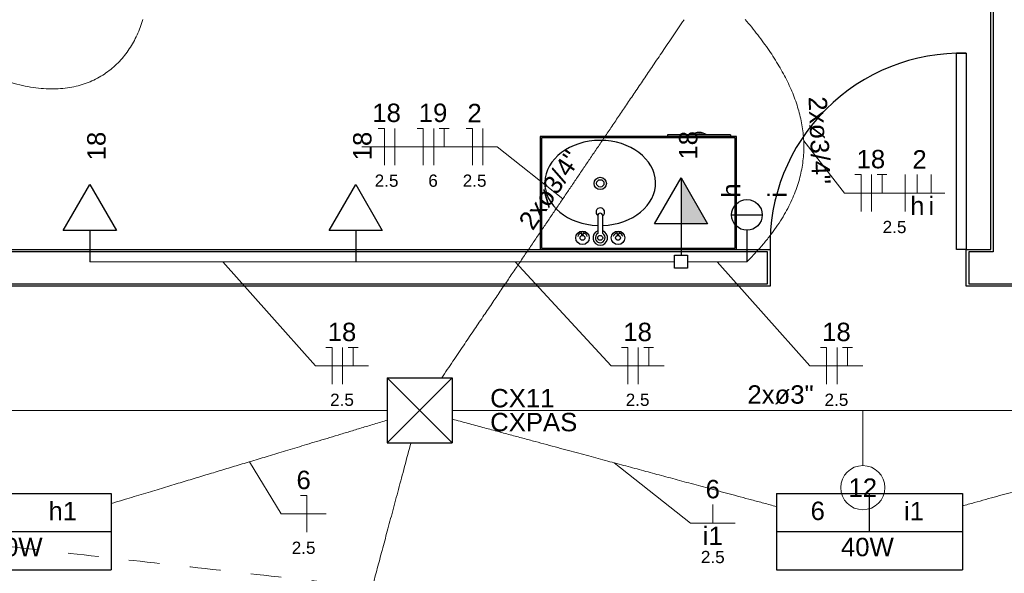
# Model space of a CAD drawing. Header units: feet. Extents: x -18 to 1038, y -110 to 48.
# Tile 62 of 199: x 13.08 to 17.1, y -2.1 to 0.16. Entities that reach past the tile are written whole.
import ezdxf

# ---------------------------------------------------------------- set-up
doc = ezdxf.new("R2010")
doc.units = ezdxf.units.FT
doc.header["$MEASUREMENT"] = 0
doc.linetypes.add('JIS_02_1.2', pattern=[0.25, 0.125, -0.125])
for name, color, linetype in [('1', 1, 'Continuous'), ('AR-SAN', 1, 'Continuous'), ('JANELA', 3, 'Continuous'), ('MOBILARIO', 8, 'Continuous'), ('P-SIMBOL', 5, 'Continuous'), ('parede', 5, 'Continuous'), ('porta', 3, 'Continuous')]:
    doc.layers.add(name, color=color, linetype=linetype)
for name, color, linetype, lineweight in [('EL-Condutos', 4, 'Continuous', 5), ('EL-Fios (Fase 1)', 7, 'Continuous', 5), ('EL-Fios (Fase 2)', 7, 'Continuous', 5), ('EL-Fios (Neutro)', 7, 'Continuous', 5), ('EL-Fios (Retorno)', 7, 'Continuous', 5), ('EL-Fios (Terra)', 7, 'Continuous', 5), ('EL-Textos conduto', 7, 'Continuous', 5), ('EL-Textos fios', 7, 'Continuous', 5), ('Textos', 7, 'Continuous', 5)]:
    doc.layers.add(name, color=color, linetype=linetype, lineweight=lineweight)
doc.styles.add('Arial', font='arial.ttf')

msp = doc.modelspace()

# ---------------------------------------------------------------- hatches: boundary and pattern name
at = {"layer": 'P-SIMBOL', "linetype": 'Continuous'}
msp.add_hatch(color=256, dxfattribs=at).paths.add_polyline_path([(15.7801, -0.6748), (15.7801, -0.4873), (15.8883, -0.6748)])

# ---------------------------------------------------------------- linework, layer by layer
at = {"layer": '1', "color": 251}
msp.add_arc((16.9228, -0.7594), 0.7803, 88.5312, 181.4688, dxfattribs=at)
at = {"layer": 'AR-SAN', "color": 251}
for p, q in [((16.0061, -0.3194), (15.2061, -0.3194)), ((15.2061, -0.3194), (15.2061, -0.7794)), ((15.7251, -0.3124), (15.7251, -0.3194)), ((15.8221, -0.3124), (15.7251, -0.3124)), ((15.8319, -0.3124), (15.8221, -0.3124)), ((15.8751, -0.3124), (15.8319, -0.3124)), ((15.8849, -0.3124), (15.8751, -0.3124)), ((15.9819, -0.3124), (15.8849, -0.3124)), ((15.9819, -0.3124), (15.9819, -0.3194)), ((16.0061, -0.7794), (16.0061, -0.3194)), ((16.0011, -0.3244), (15.2111, -0.3244)), ((15.2111, -0.3244), (15.2111, -0.7744)), ((16.0011, -0.7744), (16.0011, -0.3244)), ((15.2061, -0.7794), (16.0061, -0.7794)), ((15.2111, -0.7744), (16.0011, -0.7744))]:
    msp.add_line(p, q, dxfattribs=at)
for radius, start, end in [(0.0542, 54.6502, 125.3498), (0.0492, 63.956, 116.044)]:
    msp.add_arc((15.8535, -0.3566), radius, start, end, dxfattribs=at)
at = {"layer": 'EL-Condutos', "linetype": 'Continuous'}
for points in [[(12.4128, 0.3337), (12.4783, 0.2702), (12.5421, 0.212), (12.6042, 0.1589), (12.6646, 0.111), (12.7232, 0.0679), (12.7802, 0.0296), (12.8353, -0.0041), (12.8888, -0.0333), (12.9404, -0.0582), (12.9902, -0.0789), (13.0383, -0.0956), (13.0844, -0.1084), (13.1288, -0.1175), (13.1713, -0.123), (13.2119, -0.125), (13.2507, -0.1238), (13.2875, -0.1194), (13.3224, -0.1119), (13.3554, -0.1017), (13.3864, -0.0887), (13.4155, -0.0731), (13.4425, -0.0552), (13.4676, -0.0349), (13.4907, -0.0126), (13.5118, 0.0118), (13.5308, 0.038), (13.5477, 0.0658), (13.5626, 0.0952), (13.5754, 0.126), (13.5861, 0.1581)], [(14.8043, -1.3025), (14.85, -1.235), (14.893, -1.1714), (14.9337, -1.1113), (14.9722, -1.0544), (15.0086, -1.0006), (15.0433, -0.9494), (15.0762, -0.9007), (15.1077, -0.8542), (15.1379, -0.8097), (15.1669, -0.7667), (15.195, -0.7252), (15.2224, -0.6848), (15.2492, -0.6452), (15.2756, -0.6062), (15.3017, -0.5675), (15.3279, -0.5289), (15.3542, -0.4901), (15.3808, -0.4507), (15.408, -0.4106), (15.4358, -0.3695), (15.4645, -0.3271), (15.4943, -0.2831), (15.5253, -0.2373), (15.5577, -0.1893), (15.5918, -0.1391), (15.6276, -0.0862), (15.6653, -0.0304), (15.7053, 0.0286), (15.7475, 0.091), (15.7922, 0.1571)], [(16.042, 0.158), (16.0681, 0.1265), (16.093, 0.095), (16.1166, 0.0635), (16.139, 0.0319), (16.1599, 0.0003), (16.1794, -0.0314), (16.1974, -0.0631), (16.2137, -0.0949), (16.2285, -0.1267), (16.2416, -0.1587), (16.2529, -0.1907), (16.2623, -0.2229), (16.2699, -0.2551), (16.2755, -0.2875), (16.2791, -0.32), (16.2807, -0.3527), (16.28, -0.3855), (16.2772, -0.4185), (16.2721, -0.4516), (16.2647, -0.4849), (16.2549, -0.5184), (16.2427, -0.552), (16.2279, -0.5859), (16.2106, -0.62), (16.1906, -0.6543), (16.1679, -0.6888), (16.1424, -0.7236), (16.1141, -0.7586), (16.0829, -0.7938), (16.0487, -0.8294)], [(13.3699, -0.8294), (13.4224, -0.8294), (13.4714, -0.8294), (13.5174, -0.8294), (13.5604, -0.8294), (13.6008, -0.8294), (13.6388, -0.8294), (13.6746, -0.8294), (13.7085, -0.8294), (13.7407, -0.8294), (13.7715, -0.8294), (13.801, -0.8294), (13.8296, -0.8294), (13.8575, -0.8294), (13.8849, -0.8294), (13.912, -0.8294), (13.9391, -0.8294), (13.9665, -0.8294), (13.9944, -0.8294), (14.023, -0.8294), (14.0525, -0.8294), (14.0833, -0.8294), (14.1155, -0.8294), (14.1494, -0.8294), (14.1852, -0.8294), (14.2232, -0.8294), (14.2636, -0.8294), (14.3066, -0.8294), (14.3526, -0.8294), (14.4016, -0.8294), (14.4541, -0.8294)], [(14.4541, -0.8294), (14.5174, -0.8294), (14.5767, -0.8294), (14.6322, -0.8294), (14.6843, -0.8294), (14.7332, -0.8294), (14.7793, -0.8294), (14.8227, -0.8294), (14.8638, -0.8294), (14.9029, -0.8294), (14.9402, -0.8294), (14.9761, -0.8294), (15.0108, -0.8294), (15.0445, -0.8294), (15.0776, -0.8294), (15.1104, -0.8294), (15.1432, -0.8294), (15.1761, -0.8294), (15.2096, -0.8294), (15.2438, -0.8294), (15.2792, -0.8294), (15.3159, -0.8294), (15.3542, -0.8294), (15.3945, -0.8294), (15.4369, -0.8294), (15.4819, -0.8294), (15.5296, -0.8294), (15.5804, -0.8294), (15.6345, -0.8294), (15.6922, -0.8294), (15.7539, -0.8294)], [(15.8064, -0.8294), (15.8169, -0.8294), (15.8269, -0.8294), (15.8362, -0.8294), (15.845, -0.8294), (15.8534, -0.8294), (15.8613, -0.8294), (15.8689, -0.8294), (15.8761, -0.8294), (15.883, -0.8294), (15.8898, -0.8294), (15.8963, -0.8294), (15.9027, -0.8294), (15.909, -0.8294), (15.9152, -0.8294), (15.9215, -0.8294), (15.9278, -0.8294), (15.9342, -0.8294), (15.9408, -0.8294), (15.9475, -0.8294), (15.9545, -0.8294), (15.9618, -0.8294), (15.9695, -0.8294), (15.9775, -0.8294), (15.986, -0.8294), (15.995, -0.8294), (16.0045, -0.8294), (16.0145, -0.8294), (16.0252, -0.8294), (16.0366, -0.8294), (16.0487, -0.8294)], [(14.5841, -1.4351), (14.5299, -1.4351), (14.4726, -1.4351), (14.4122, -1.4351), (14.3486, -1.4351), (14.2819, -1.4351), (14.2119, -1.4351), (14.1386, -1.4351), (14.062, -1.4351), (13.9819, -1.4351), (13.8984, -1.4351), (13.8115, -1.4351), (13.7209, -1.4351), (13.6268, -1.4351), (13.5291, -1.4351), (13.4276, -1.4351), (13.3224, -1.4351), (13.2134, -1.4351), (13.1006, -1.4351), (12.9839, -1.4351), (12.8632, -1.4351), (12.7385, -1.4351), (12.6098, -1.4351), (12.477, -1.4351), (12.3401, -1.4351), (12.1989, -1.4351), (12.0536, -1.4351), (11.9039, -1.4351), (11.7499, -1.4351), (11.5915, -1.4351), (11.4287, -1.4351)], [(18.1996, -1.4351), (18.0776, -1.4351), (17.9596, -1.4351), (17.845, -1.4351), (17.7337, -1.4351), (17.6253, -1.4351), (17.5194, -1.4351), (17.4156, -1.4351), (17.3137, -1.4351), (17.2133, -1.4351), (17.1141, -1.4351), (17.0157, -1.4351), (16.9177, -1.4351), (16.8199, -1.4351), (16.7219, -1.4351), (16.6233, -1.4351), (16.5238, -1.4351), (16.4231, -1.4351), (16.3208, -1.4351), (16.2165, -1.4351), (16.1101, -1.4351), (16.001, -1.4351), (15.8889, -1.4351), (15.7736, -1.4351), (15.6546, -1.4351), (15.5316, -1.4351), (15.4043, -1.4351), (15.2724, -1.4351), (15.1355, -1.4351), (14.9932, -1.4351), (14.8452, -1.4351)], [(13.4574, -1.8147), (13.4999, -1.8019), (13.5405, -1.7896), (13.5795, -1.7779), (13.6169, -1.7666), (13.653, -1.7557), (13.6879, -1.7451), (13.7218, -1.7349), (13.7549, -1.7249), (13.7872, -1.7152), (13.8189, -1.7056), (13.8503, -1.6961), (13.8814, -1.6867), (13.9125, -1.6773), (13.9436, -1.6679), (13.975, -1.6584), (14.0068, -1.6488), (14.0392, -1.6391), (14.0722, -1.6291), (14.1062, -1.6188), (14.1411, -1.6083), (14.1773, -1.5973), (14.2149, -1.586), (14.2539, -1.5742), (14.2946, -1.5619), (14.3372, -1.5491), (14.3817, -1.5356), (14.4284, -1.5215), (14.4774, -1.5067), (14.5289, -1.4912), (14.583, -1.4748)], [(14.8481, -1.4711), (14.9117, -1.4883), (14.972, -1.5045), (15.0293, -1.52), (15.0838, -1.5347), (15.1358, -1.5487), (15.1853, -1.562), (15.2326, -1.5748), (15.2778, -1.587), (15.3213, -1.5987), (15.3632, -1.61), (15.4036, -1.6209), (15.4428, -1.6315), (15.4811, -1.6418), (15.5185, -1.6519), (15.5552, -1.6618), (15.5916, -1.6716), (15.6278, -1.6813), (15.6639, -1.6911), (15.7002, -1.7008), (15.7369, -1.7107), (15.7742, -1.7208), (15.8122, -1.731), (15.8512, -1.7416), (15.8914, -1.7524), (15.933, -1.7636), (15.9762, -1.7752), (16.0211, -1.7874), (16.068, -1.8), (16.1171, -1.8132), (16.1685, -1.8271)], [(16.9261, -1.8247), (16.9755, -1.811), (17.0226, -1.798), (17.0676, -1.7855), (17.1108, -1.7736), (17.1524, -1.7621), (17.1924, -1.751), (17.2311, -1.7403), (17.2688, -1.7299), (17.3055, -1.7197), (17.3415, -1.7098), (17.3769, -1.6999), (17.412, -1.6902), (17.447, -1.6806), (17.482, -1.6709), (17.5172, -1.6611), (17.5528, -1.6513), (17.589, -1.6413), (17.626, -1.631), (17.664, -1.6205), (17.7032, -1.6097), (17.7437, -1.5985), (17.7858, -1.5868), (17.8296, -1.5747), (17.8754, -1.562), (17.9233, -1.5488), (17.9735, -1.5349), (18.0262, -1.5203), (18.0815, -1.505), (18.1398, -1.4889), (18.2012, -1.4719)], [(14.1148, -3.673), (14.1408, -3.5758), (14.1653, -3.4842), (14.1885, -3.398), (14.2103, -3.3166), (14.2309, -3.2397), (14.2504, -3.1668), (14.269, -3.0975), (14.2867, -3.0315), (14.3036, -2.9683), (14.3199, -2.9075), (14.3357, -2.8487), (14.351, -2.7915), (14.366, -2.7354), (14.3808, -2.6802), (14.3955, -2.6253), (14.4103, -2.5703), (14.4251, -2.5149), (14.4402, -2.4586), (14.4557, -2.401), (14.4715, -2.3417), (14.488, -2.2803), (14.5051, -2.2165), (14.523, -2.1496), (14.5418, -2.0795), (14.5616, -2.0056), (14.5825, -1.9276), (14.6047, -1.845), (14.6281, -1.7575), (14.653, -1.6645), (14.6795, -1.5658)]]:
    msp.add_spline(points, degree=3, dxfattribs=at)
at = {"layer": 'EL-Condutos', "linetype": 'JIS_02_1.2'}
msp.add_spline([(3.0951, -0.8735), (3.8691, -0.9604), (4.5939, -1.0418), (5.273, -1.1181), (5.9099, -1.1896), (6.5082, -1.2567), (7.0713, -1.32), (7.6027, -1.3796), (8.1061, -1.4361), (8.5848, -1.4899), (9.0425, -1.5413), (9.4826, -1.5907), (9.9086, -1.6385), (10.3241, -1.6852), (10.7326, -1.731), (11.1375, -1.7765), (11.5424, -1.822), (11.9509, -1.8678), (12.3664, -1.9145), (12.7924, -1.9623), (13.2325, -2.0117), (13.6902, -2.0631), (14.1689, -2.1169), (14.6723, -2.1734), (15.2037, -2.2331), (15.7668, -2.2963), (16.3651, -2.3634), (17.002, -2.435), (17.6811, -2.5112), (18.4059, -2.5926), (19.1799, -2.6795)], degree=3, dxfattribs=at)
at = {"layer": 'EL-Fios (Fase 1)'}
for p, q in [((14.9725, -0.4355), (14.9725, -0.2855)), ((16.6932, -0.6243), (16.6932, -0.4743))]:
    msp.add_line(p, q, dxfattribs=at)
at = {"layer": 'EL-Fios (Fase 2)'}
for p, q in [((14.6136, -0.4355), (14.6136, -0.2855)), ((14.7717, -0.4355), (14.7717, -0.2855)), ((16.5566, -0.6243), (16.5566, -0.4743)), ((14.4005, -1.3286), (14.4005, -1.1786)), ((15.6056, -1.3286), (15.6056, -1.1786)), ((16.416, -1.3286), (16.416, -1.1786))]:
    msp.add_line(p, q, dxfattribs=at)
at = {"layer": 'EL-Fios (Neutro)'}
for p, q in [((14.5458, -0.2855), (14.5708, -0.2855)), ((14.5708, -0.4355), (14.5708, -0.2855)), ((14.7038, -0.2855), (14.7288, -0.2855)), ((14.7288, -0.4355), (14.7288, -0.2855)), ((14.9047, -0.2855), (14.9297, -0.2855)), ((14.9297, -0.4355), (14.9297, -0.2855)), ((16.4888, -0.4743), (16.5138, -0.4743)), ((16.5138, -0.6243), (16.5138, -0.4743)), ((14.3327, -1.1786), (14.3577, -1.1786)), ((14.3577, -1.3286), (14.3577, -1.1786)), ((15.5377, -1.1786), (15.5627, -1.1786)), ((15.5627, -1.3286), (15.5627, -1.1786)), ((16.3482, -1.1786), (16.3732, -1.1786)), ((16.3732, -1.3286), (16.3732, -1.1786)), ((14.2291, -1.7818), (14.2541, -1.7818)), ((14.2541, -1.9318), (14.2541, -1.7818))]:
    msp.add_line(p, q, dxfattribs=at)
at = {"layer": 'EL-Fios (Retorno)'}
for p, q in [((16.7432, -0.5493), (16.7432, -0.4743)), ((16.8004, -0.5493), (16.8004, -0.4743)), ((15.9094, -1.8944), (15.9094, -1.8194))]:
    msp.add_line(p, q, dxfattribs=at)
at = {"layer": 'EL-Fios (Terra)'}
for points in [[(14.8145, -0.3605), (14.8145, -0.2855), (14.7945, -0.2855), (14.8345, -0.2855)], [(16.5995, -0.5493), (16.5995, -0.4743), (16.5795, -0.4743), (16.6195, -0.4743)], [(14.4434, -1.2536), (14.4434, -1.1786), (14.4234, -1.1786), (14.4634, -1.1786)], [(15.6485, -1.2536), (15.6485, -1.1786), (15.6285, -1.1786), (15.6685, -1.1786)], [(16.4589, -1.2536), (16.4589, -1.1786), (16.4389, -1.1786), (16.4789, -1.1786)]]:
    msp.add_lwpolyline(points, dxfattribs=at)
at = {"layer": 'EL-Textos fios'}
for p, q in [((14.4786, -0.3605), (15.03, -0.3605)), ((15.2983, -0.5726), (15.03, -0.3605)), ((16.2802, -0.3371), (16.4459, -0.5493)), ((16.4459, -0.5493), (16.8548, -0.5493)), ((13.912, -0.8294), (14.2898, -1.2536)), ((15.1038, -0.8294), (15.4949, -1.2536)), ((15.9275, -0.8294), (16.3053, -1.2536)), ((14.2898, -1.2536), (14.5063, -1.2536)), ((15.4949, -1.2536), (15.7113, -1.2536)), ((16.3053, -1.2536), (16.5217, -1.2536)), ((16.521, -1.4351), (16.521, -1.6601)), ((14.0206, -1.6447), (14.1502, -1.8568)), ((15.5077, -1.6489), (15.818, -1.8944)), ((14.1502, -1.8568), (14.333, -1.8568)), ((15.818, -1.8944), (16.0008, -1.8944))]:
    msp.add_line(p, q, dxfattribs=at)
msp.add_circle((16.521, -1.7501), 0.09, dxfattribs=at)
at = {"layer": 'JANELA', "color": 251}
for points in [[(12.4528, 3.6306), (12.5562, 3.6306), (12.5562, 3.7606), (11.7228, 3.7606), (11.7228, 3.6306), (12.3228, 3.6306), (12.3228, -0.7894), (12.2228, -0.7894), (12.2228, -0.9194), (16.1328, -0.9194), (16.1328, -0.7894), (12.4528, -0.7894)], [(17.5712, 3.7606), (16.9495, 3.7606), (16.9495, 3.6306), (17.0528, 3.6306), (17.0528, -0.7894), (16.9528, -0.7894), (16.9528, -0.9194), (21.4328, -0.9194), (21.4328, -0.7894), (17.1828, -0.7894), (17.1828, 3.6306), (17.5712, 3.6306)]]:
    msp.add_lwpolyline(points, close=True, dxfattribs=at)
at = {"layer": 'MOBILARIO', "color": 251, "linetype": 'Continuous'}
for p, q in [((15.4408, -0.6417), (15.4408, -0.7144)), ((15.4408, -0.6417), (15.4408, -0.7144)), ((15.4608, -0.7144), (15.4608, -0.6417)), ((15.4608, -0.7144), (15.4608, -0.6417)), ((15.3758, -0.7221), (15.3758, -0.7167)), ((15.3758, -0.7221), (15.3758, -0.7167)), ((15.3808, -0.722), (15.3808, -0.7167)), ((15.3808, -0.722), (15.3808, -0.7167)), ((15.5208, -0.7221), (15.5208, -0.7167)), ((15.5208, -0.7221), (15.5208, -0.7167)), ((15.5258, -0.722), (15.5258, -0.7167)), ((15.5258, -0.722), (15.5258, -0.7167))]:
    msp.add_line(p, q, dxfattribs=at)
for centre, radius in [((15.4509, -0.5099), 0.025), ((15.4509, -0.5099), 0.015), ((15.3783, -0.7317), 0.0275), ((15.3783, -0.7317), 0.0275), ((15.3783, -0.7317), 0.01), ((15.3783, -0.7317), 0.01), ((15.3783, -0.7117), 0.00559), ((15.3783, -0.7117), 0.00559), ((15.4508, -0.7317), 0.01), ((15.4508, -0.7317), 0.01), ((15.5233, -0.7317), 0.0275), ((15.5233, -0.7317), 0.0275), ((15.5233, -0.7317), 0.01), ((15.5233, -0.7317), 0.01), ((15.5233, -0.7117), 0.00559), ((15.5233, -0.7117), 0.00559)]:
    msp.add_circle(centre, radius, dxfattribs=at)
for centre, radius, start, end in [((15.451, -0.627), 0.0175, 303.8654, 234.2033), ((15.451, -0.627), 0.0175, 303.8654, 234.2033), ((15.4508, -0.6417), 0.01, 0, 180), ((15.4508, -0.6417), 0.01, 0, 180), ((15.3783, -0.7317), 0.02, 105.2407, 164.2093), ((15.3783, -0.7317), 0.02, 105.2407, 164.2093), ((15.3783, -0.7317), 0.02, 16.4413, 74.0789), ((15.3783, -0.7317), 0.02, 16.4413, 74.0789), ((15.4508, -0.7317), 0.03, 109.6514, 70.3603), ((15.4508, -0.7317), 0.03, 109.6514, 70.3603), ((15.4508, -0.7317), 0.02, 120.3431, 59.7554), ((15.4508, -0.7317), 0.02, 120.3431, 59.7554), ((15.5233, -0.7317), 0.02, 106.12, 164.0884), ((15.5233, -0.7317), 0.02, 106.12, 164.0884), ((15.5233, -0.7317), 0.02, 16.2342, 73.9047), ((15.5233, -0.7317), 0.02, 16.2342, 73.9047)]:
    msp.add_arc(centre, radius, start, end, dxfattribs=at)
msp.add_ellipse((15.4505, -0.5083), major_axis=(-0.2257, 0), ratio=0.76869, start_param=1.616237, end_param=7.810769, dxfattribs=at)
at = {"layer": 'P-SIMBOL'}
for p, q in [((13.2617, -0.7013), (13.3699, -0.5138)), ((13.3699, -0.5138), (13.4782, -0.7013)), ((14.3458, -0.7013), (14.4541, -0.5138)), ((14.4541, -0.5138), (14.5623, -0.7013)), ((15.6718, -0.6748), (15.7801, -0.4873)), ((15.7801, -0.4873), (15.7801, -0.6748)), ((15.7801, -0.4873), (15.8883, -0.6748)), ((15.9862, -0.6384), (16.1112, -0.6384)), ((15.8883, -0.6748), (15.6718, -0.6748)), ((15.7801, -0.6748), (15.7801, -0.8028)), ((13.4782, -0.7013), (13.2617, -0.7013)), ((13.3699, -0.7013), (13.3699, -0.8294)), ((14.5623, -0.7013), (14.3458, -0.7013)), ((14.4541, -0.7013), (14.4541, -0.8294)), ((16.0487, -0.7009), (16.0487, -0.8294)), ((15.7535, -0.8028), (15.8066, -0.8028)), ((15.7535, -0.8559), (15.7535, -0.8028)), ((15.8066, -0.8028), (15.8066, -0.8559)), ((15.8066, -0.8559), (15.7535, -0.8559)), ((14.582, -1.3026), (14.847, -1.3026)), ((14.582, -1.3026), (14.582, -1.5676)), ((14.582, -1.3026), (14.847, -1.5676)), ((14.847, -1.3026), (14.582, -1.5676)), ((14.847, -1.3026), (14.847, -1.5676)), ((14.582, -1.5676), (14.847, -1.5676)), ((12.6986, -1.7737), (13.4571, -1.7737)), ((13.4571, -1.7737), (13.4571, -2.085)), ((16.1686, -1.7737), (16.1686, -2.085)), ((16.1686, -1.7737), (16.9271, -1.7737)), ((16.5478, -1.9294), (16.5478, -1.7737)), ((16.9271, -1.7737), (16.9271, -2.085)), ((12.6986, -1.9294), (13.4571, -1.9294)), ((16.1686, -1.9294), (16.9271, -1.9294)), ((12.6986, -2.085), (13.4571, -2.085)), ((16.1686, -2.085), (16.9271, -2.085))]:
    msp.add_line(p, q, dxfattribs=at)
msp.add_circle((16.0487, -0.6384), 0.0625, dxfattribs=at)
at = {"layer": 'parede', "color": 251}
for p, q in [((17.0428, -0.7794), (17.0428, 3.6206)), ((12.4628, -0.7794), (16.1428, -0.7794)), ((16.1428, -0.7794), (16.1428, -0.9294)), ((16.9428, -0.7794), (17.0428, -0.7794)), ((16.9428, -0.9294), (16.9428, -0.7794)), ((16.1428, -0.9294), (12.2128, -0.9294)), ((21.4428, -0.9294), (16.9428, -0.9294))]:
    msp.add_line(p, q, dxfattribs=at)
at = {"layer": 'porta', "color": 251}
msp.add_lwpolyline([(16.9428, 0.0206), (16.9428, -0.7794), (16.9028, -0.7794), (16.9028, 0.0206)], close=True, dxfattribs=at)

# ---------------------------------------------------------------- texts
at = {"layer": 'EL-Textos conduto', "char_height": 0.075, "width": 0.715015, "attachment_point": 8, "line_spacing_factor": 0.6, "style": 'Arial'}
for insert, rotation in [((16.3054, -0.336), 272.5388), ((15.2774, -0.5585), 55.9092)]:
    msp.add_mtext('2xø3/4"', dxfattribs=dict(at, insert=insert, rotation=rotation))
at = {"layer": 'EL-Textos conduto', "insert": (16.1858, -1.4099), "char_height": 0.075, "width": 0.54032, "attachment_point": 8, "line_spacing_factor": 0.6, "style": 'Arial'}
msp.add_mtext('2xø3"', dxfattribs=at)
at = {"layer": 'EL-Textos fios', "attachment_point": 8, "line_spacing_factor": 0.6, "style": 'Arial'}
for s, insert, char_height, width in [('18', (14.5797, -0.2608), 0.075, 0.233003), ('19', (14.7692, -0.2608), 0.075, 0.233003), ('2', (14.9386, -0.2608), 0.075, 0.116502), ('18', (16.5541, -0.4495), 0.075, 0.233003), ('2', (16.7526, -0.4495), 0.075, 0.116502), ('2.5', (14.5797, -0.5245), 0.05, 0.194131), ('6', (14.7692, -0.5245), 0.05, 0.077668), ('2.5', (14.9386, -0.5245), 0.05, 0.194131), ('h', (16.7432, -0.6393), 0.075, 0.116502), ('i', (16.8004, -0.6393), 0.075, 0.046532), ('2.5', (16.6504, -0.7133), 0.05, 0.194131), ('18', (14.398, -1.1539), 0.075, 0.233003), ('18', (15.6031, -1.1539), 0.075, 0.233003), ('18', (16.4135, -1.1539), 0.075, 0.233003), ('2.5', (14.398, -1.4176), 0.05, 0.194131), ('2.5', (15.6031, -1.4176), 0.05, 0.194131), ('2.5', (16.4135, -1.4176), 0.05, 0.194131), ('6', (14.2416, -1.7571), 0.075, 0.116502), ('6', (15.9094, -1.7946), 0.075, 0.116502), ('12', (16.521, -1.7876), 0.075, 0.233003), ('i1', (15.9094, -1.9844), 0.075, 0.163034), ('2.5', (14.2416, -2.0208), 0.05, 0.194131), ('2.5', (15.9094, -2.0584), 0.05, 0.194131)]:
    msp.add_mtext(s, dxfattribs=dict(at, insert=insert, char_height=char_height, width=width))
at = {"layer": 'Textos', "char_height": 0.075, "rotation": 90.0002, "line_spacing_factor": 0.6, "style": 'Arial'}
for s, insert, width, attachment_point in [('18', (13.4353, -0.3577), 0.233003, 8), ('18', (14.5194, -0.3577), 0.233003, 8), ('18', (15.8478, -0.3548), 0.233003, 8), ('h', (16.0217, -0.568), 0.116502, 7), ('i', (16.2109, -0.5677), 0.046532, 7)]:
    msp.add_mtext(s, dxfattribs=dict(at, insert=insert, width=width, attachment_point=attachment_point))
at = {"layer": 'Textos', "char_height": 0.075, "line_spacing_factor": 0.6, "style": 'Arial'}
for s, insert, width, attachment_point in [('CX11', (15.002, -1.4239), 0.5242, 7), ('CXPAS', (15.002, -1.5214), 0.710671, 7), ('h1', (13.2598, -1.8831), 0.233003, 8), ('6', (16.3373, -1.8831), 0.116502, 8), ('i1', (16.7298, -1.8831), 0.163034, 8), ('40W', (13.0697, -2.0306), 0.430793, 8), ('40W', (16.5397, -2.0306), 0.430793, 8)]:
    msp.add_mtext(s, dxfattribs=dict(at, insert=insert, width=width, attachment_point=attachment_point))

doc.saveas('drawing.dxf')
